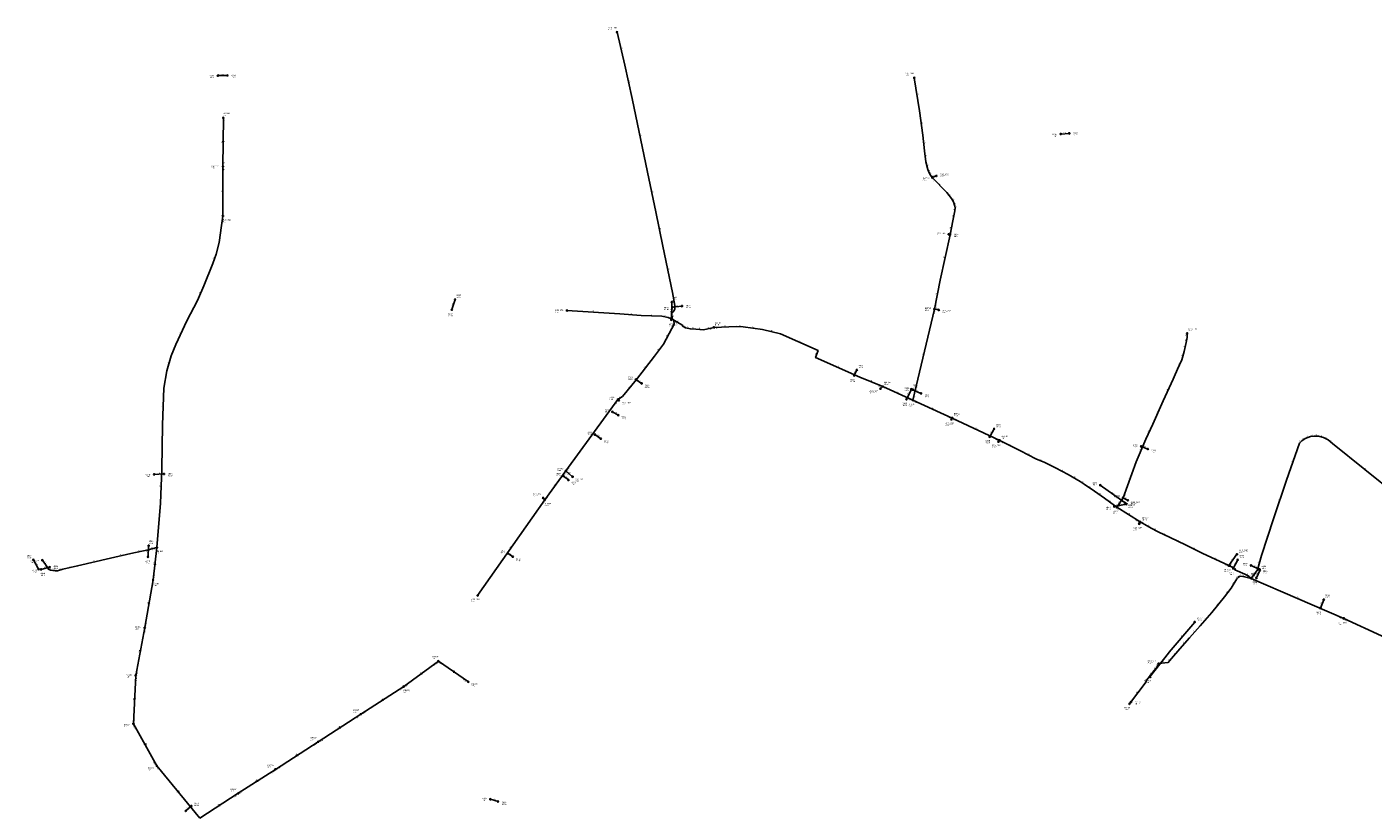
# Model space of a CAD drawing. Header units: metres. Extents: x 179992 to 198392, y 351761 to 369438.
# Tile 178 of 194: x 193918 to 195598, y 364384 to 365364. Entities that reach past the tile are written whole.
import ezdxf

# ---------------------------------------------------------------- set-up
doc = ezdxf.new("R2010")
doc.units = ezdxf.units.M

msp = doc.modelspace()

# ---------------------------------------------------------------- linework, layer by layer
at = {"layer": 'B-WE-RI-DRAINAGE-DRAIN', "linetype": 'Continuous'}
for points in [[(194723.571, 365014.218), (194735.681, 365015.686)], [(194648.872, 364883.678), (194656.097, 364879.549)], [(195308.472, 364840.55), (195316.729, 364837.339)]]:
    msp.add_lwpolyline(points, dxfattribs=at)
at = {"layer": 'B-WE-RI-DRAINAGE-DRAIN_BETON_1000', "linetype": 'Continuous'}
for points in [[(195257.37, 364792.232), (195288.287, 364770.031)], [(195445.465, 364692.101), (195455.96, 364687.037)]]:
    msp.add_lwpolyline(points, dxfattribs=at)
at = {"layer": 'B-WE-RI-DRAINAGE-DRAIN_BETON_125', "linetype": 'Continuous'}
msp.add_lwpolyline([(194518.423, 364707.289), (194524.588, 364702.886)], dxfattribs=at)
at = {"layer": 'B-WE-RI-DRAINAGE-DRAIN_BETON_200', "linetype": 'Continuous'}
for points in [[(194950.482, 364929.119), (194953.693, 364935.999)], [(194678.116, 364923.93), (194685.226, 364919.228)], [(195015.697, 364899.289), (195021.844, 364911.858)], [(195119.535, 364852.591), (195125.039, 364862.453)], [(195274.801, 364765.535), (195290.031, 364768.563)], [(195452.144, 364676.468), (195456.401, 364685.789)], [(195531.996, 364638.804), (195536.239, 364649.24)]]:
    msp.add_lwpolyline(points, dxfattribs=at)
at = {"layer": 'B-WE-RI-DRAINAGE-DRAIN_BETON_300', "linetype": 'Continuous'}
for points in [[(194722.397, 364998.511), (194723.13, 365020.897)], [(194627.018, 364855.362), (194634.357, 364850.087)], [(194069.649, 364702.73), (194070.337, 364716.607)], [(193933.017, 364687.408), (193926.559, 364698.931)], [(195423.226, 364688.211), (195428.951, 364699)], [(194496.606, 364400.26), (194506.239, 364397.507)]]:
    msp.add_lwpolyline(points, dxfattribs=at)
at = {"layer": 'B-WE-RI-DRAINAGE-DRAIN_BETON_500', "linetype": 'Continuous'}
for points in [[(195208.128, 365230.391), (195218.678, 365231.194)], [(194448.517, 365011.234), (194452.646, 365023.849)], [(194116.646, 364385.765), (194123.545, 364391.783)]]:
    msp.add_lwpolyline(points, dxfattribs=at)
at = {"layer": 'B-WE-RI-DRAINAGE-DRAIN_BETON_600', "linetype": 'Continuous'}
for points in [[(194156.725, 365303.238), (194168.652, 365303.468)], [(194077.162, 364805.583), (194089.433, 364806.156)], [(193936.027, 364687.041), (193946.962, 364689.904)]]:
    msp.add_lwpolyline(points, dxfattribs=at)
at = {"layer": 'B-WE-RI-DRAINAGE-DRAIN_BETON_800', "linetype": 'Continuous'}
msp.add_lwpolyline([(195023.587, 364911.308), (195033.77, 364906.721)], dxfattribs=at)
at = {"layer": 'B-WE-RI-DRAINAGE-DRAIN_PE_300', "linetype": 'Continuous'}
msp.add_lwpolyline([(194587.803, 364803.469), (194593.894, 364798.699)], dxfattribs=at)
at = {"layer": 'B-WE-RI-DRAINAGE-RIOOLPUT_INSPECTIEPUT'}
for centre in [(194156.73, 365303.24), (194168.65, 365303.47), (195208.13, 365230.39), (195218.68, 365231.19), (194452.65, 365023.85), (194723.13, 365020.9), (194448.52, 365011.23), (194723.57, 365014.22), (194735.68, 365015.69), (194722.4, 364998.51), (194953.69, 364936), (194678.12, 364923.93), (194685.23, 364919.23), (194950.48, 364929.12), (195021.84, 364911.86), (195023.59, 364911.31), (195033.77, 364906.72), (195015.7, 364899.29), (194648.87, 364883.68), (194656.1, 364879.55), (194627.02, 364855.36), (195119.54, 364852.59), (195125.04, 364862.45), (194634.36, 364850.09), (195308.47, 364840.55), (195316.73, 364837.34), (194077.16, 364805.58), (194089.43, 364806.16), (194587.8, 364803.47), (194593.89, 364798.7), (195257.37, 364792.23), (195288.29, 364770.03), (195290.03, 364768.56), (195274.8, 364765.53), (194069.65, 364702.73), (194070.34, 364716.61), (194518.42, 364707.29), (194524.59, 364702.89), (193926.56, 364698.93), (193933.02, 364687.41), (193936.03, 364687.04), (193946.96, 364689.9), (195423.23, 364688.21), (195428.95, 364699), (195445.46, 364692.1), (195455.96, 364687.04), (195456.4, 364685.79), (195452.14, 364676.47), (195532, 364638.8), (195536.24, 364649.24), (194496.61, 364400.26), (194116.65, 364385.77), (194123.55, 364391.78), (194506.24, 364397.51)]:
    msp.add_circle(centre, 0.8, dxfattribs=at)
at = {"layer": 'B-WE-RI-HWA-RIOOLLEIDING_PVC_160', "linetype": 'Continuous'}
msp.add_lwpolyline([(195319.64, 364552.88), (195319.269, 364553.171), (195342.466, 364582.732), (195343.32, 364583.82), (195375.193, 364621.414)], dxfattribs=at)
at = {"layer": 'B-WE-RI-HWA-RIOOLPUT_INSPECTIEPUT'}
for centre in [(195375.19, 364621.41), (195319.64, 364552.88)]:
    msp.add_circle(centre, 0.8, dxfattribs=at)
at = {"layer": 'B-WE-RI-PERSLEIDING-POMPPUT'}
for centre in [(194654.66, 365357.5), (195025.37, 365300.53), (195053.09, 365178.18), (194162.95, 365128.09), (195068.35, 365105.24), (194592.07, 365010.19), (195055.94, 365010.84), (195365.77, 364981.73), (194983.24, 364912.5), (194656.9, 364898.14), (195071.83, 364874.24), (195130.43, 364846.35), (194599.13, 364802.67), (194562.48, 364776.34), (195291.86, 364773.27), (195306.08, 364744.06), (195427.93, 364705.93), (193937.75, 364698.53), (194480.72, 364654.55), (195561.14, 364625.94), (195330.15, 364569.49)]:
    msp.add_circle(centre, 0.8, dxfattribs=at)
at = {"layer": 'B-WE-RI-PERSLEIDING-RIOOLPUT_INSPECTIEPUT'}
for centre in [(195047.78, 365176.13), (195069.97, 365104.78), (195050.53, 365011.94), (194723.22, 364999.41), (194775.46, 364989.12), (194986.13, 364915.31), (194655.72, 364899.06), (195023.75, 364898.29), (195072.83, 364876), (195131.93, 364848.09), (194590.86, 364810.03), (194564.35, 364773.82), (195285.92, 364776.3), (195278.22, 364764.56), (195307.28, 364746.27), (195417.87, 364691.85), (195445.78, 364675.9)]:
    msp.add_circle(centre, 0.8, dxfattribs=at)
at = {"layer": 'B-WE-RI-PERSLEIDING_PP_50', "linetype": 'Continuous'}
for points in [[(194654.66, 365357.5), (194664.445, 365316.37), (194673.428, 365274.793), (194692.676, 365182.914), (194702.942, 365133.381), (194711.925, 365090.264), (194723.731, 365032.775), (194726.554, 365016.607), (194726.554, 365011.987), (194725.271, 365009.164), (194722.961, 365007.367), (194723.22, 364999.41)], [(195047.78, 365176.13), (195045.72, 365178.841), (195043.771, 365181.873), (195042.147, 365185.987), (195039.656, 365195.732), (195038.032, 365209.482), (195035.975, 365228.972), (195032.077, 365259.396), (195025.37, 365300.53)], [(195047.78, 365176.13), (195053.09, 365178.18)], [(195069.97, 365104.78), (195073.546, 365121.89), (195075.928, 365134.341), (195076.469, 365138.347), (195076.144, 365140.188), (195074.412, 365145.71), (195071.813, 365150.041), (195065.858, 365157.62), (195047.78, 365176.13)], [(195050.53, 365011.94), (195057.63, 365047.94), (195069.97, 365104.78)], [(195069.97, 365104.78), (195068.35, 365105.24)], [(194592.07, 365010.19), (194658.029, 365006.084), (194684.72, 365004.031), (194710.642, 365003.004), (194718.341, 365001.465), (194723.22, 364999.41)], [(195023.75, 364898.29), (195050.53, 365011.94)], [(195050.53, 365011.94), (195055.94, 365010.84)], [(194723.22, 364999.41), (194725.269, 364997.362), (194725.784, 364993.252), (194722.961, 364987.606), (194712.695, 364968.101), (194701.146, 364953.215), (194679.074, 364923.957), (194661.622, 364902.912), (194655.72, 364899.06)], [(194723.22, 364999.41), (194735.536, 364992.482), (194737.076, 364990.172), (194739.899, 364988.376), (194746.059, 364987.092), (194752.732, 364986.836), (194762.484, 364986.066), (194775.46, 364989.12)], [(194775.46, 364989.12), (194803.804, 364990.172), (194812.017, 364989.659), (194835.885, 364986.579), (194858.727, 364980.933), (194905.436, 364960.145), (194902.357, 364951.419), (194957.536, 364927.037), (194986.13, 364915.31)], [(195285.92, 364776.3), (195302.178, 364821.455), (195314.088, 364849.606), (195323.183, 364868.337), (195335.743, 364897.354), (195348.303, 364924.422), (195353.716, 364936.874), (195359.022, 364948.784), (195362.27, 364958.961), (195364.76, 364970.222), (195365.734, 364976.393), (195365.77, 364981.73)], [(194655.72, 364899.06), (194590.86, 364810.03)], [(194655.72, 364899.06), (194656.9, 364898.14)], [(194590.86, 364810.03), (194564.35, 364773.82)], [(194590.86, 364810.03), (194599.13, 364802.67)], [(194564.35, 364773.82), (194480.72, 364654.55)], [(194564.35, 364773.82), (194562.48, 364776.34)]]:
    msp.add_lwpolyline(points, dxfattribs=at)
at = {"layer": 'B-WE-RI-PERSLEIDING_PP_63', "linetype": 'Continuous'}
for points in [[(194983.24, 364912.5), (194986.13, 364915.31)], [(194986.13, 364915.31), (195023.75, 364898.29)], [(195023.75, 364898.29), (195072.83, 364876)], [(195071.83, 364874.24), (195072.83, 364876)], [(195072.83, 364876), (195131.93, 364848.09)], [(195130.43, 364846.35), (195131.93, 364848.09)], [(195131.93, 364848.09), (195157.913, 364835.197), (195176.969, 364825.188), (195188.133, 364820.376), (195201.415, 364813.639), (195217.198, 364805.362), (195232.212, 364796.893), (195237.409, 364793.62), (195250.306, 364784.573), (195262.625, 364776.104), (195275.329, 364766.865), (195278.22, 364764.56)], [(195278.22, 364764.56), (195285.92, 364776.3)], [(195285.92, 364776.3), (195291.86, 364773.27)], [(195278.22, 364764.56), (195307.28, 364746.27)], [(195306.08, 364744.06), (195307.28, 364746.27)], [(195307.28, 364746.27), (195312.897, 364743.066), (195320.801, 364738.735), (195329.788, 364734.079), (195344.513, 364726.825), (195363.786, 364717.622), (195384.574, 364707.552), (195417.87, 364691.85)], [(195417.87, 364691.85), (195427.93, 364705.93)], [(195417.87, 364691.85), (195422.114, 364689.753), (195423.269, 364689.32), (195424.713, 364687.877), (195425.435, 364686.722), (195437.561, 364681.236), (195442.903, 364678.493), (195445.78, 364675.9)], [(195445.78, 364675.9), (195437.417, 364677.916), (195432.942, 364678.493), (195431.065, 364678.06), (195429.477, 364677.194), (195427.745, 364675.317), (195420.526, 364663.479), (195412.442, 364652.941), (195396.418, 364633.163), (195382.126, 364616.85), (195368.844, 364601.836), (195356.573, 364587.833), (195346.324, 364575.995), (195342.137, 364570.942), (195330.15, 364569.49)], [(195445.78, 364675.9), (195561.14, 364625.94)], [(195561.14, 364625.94), (195655.22, 364582.5)]]:
    msp.add_lwpolyline(points, dxfattribs=at)
at = {"layer": 'B-WE-RI-PERSLEIDING_PP_75', "linetype": 'Continuous'}
for points in [[(194162.95, 365128.09), (194161.189, 365116.244), (194158.11, 365095.071), (194154.452, 365080.635), (194150.41, 365068.893), (194139.022, 365040.887), (194131.066, 365022.665), (194117.977, 364997.257), (194104.118, 364967.742), (194098.471, 364953.627), (194093.082, 364934.892), (194089.232, 364913.077), (194087.692, 364867.394), (194086.666, 364812.215), (194085.126, 364769.868), (194080.708, 364714.415), (194080.71, 364714.42)], [(195445.78, 364675.9), (195453.353, 364686.714), (195458.743, 364704.422), (195473.628, 364750.105), (195489.797, 364798.612), (195505.966, 364844.808), (195508.789, 364847.631), (195513.152, 364850.454), (195519.568, 364853.021), (195523.674, 364853.534), (195529.577, 364853.534), (195535.993, 364851.737), (195541.639, 364848.914), (195547.029, 364844.038), (195627.84, 364779.2)], [(193937.75, 364698.53), (193943.243, 364690.693), (193945.296, 364687.271), (193948.034, 364686.244), (193951.114, 364685.56), (193953.509, 364685.217), (193956.589, 364685.217), (193963.433, 364687.271), (193981.569, 364691.377), (194022.632, 364700.958), (194048.297, 364707.118), (194069.513, 364711.567), (194080.71, 364714.42)]]:
    msp.add_lwpolyline(points, dxfattribs=at)
at = {"layer": 'B-WE-RI-RIOOLPUT_INSPECTIEPUT'}
msp.add_circle((195295.68, 364521.68), 0.8, dxfattribs=at)
at = {"layer": 'B-WE-RI-VWA-PERCEELAANSLUITLEIDING_PVC_160', "linetype": 'Continuous'}
msp.add_lwpolyline([(195293.851, 364519.305), (195314.813, 364546.609), (195314.809, 364547.999), (195317.367, 364551.33), (195324.675, 364560.846), (195325.211, 364561.544), (195328.622, 364565.985), (195328.407, 364566.526), (195328.589, 364566.764), (195329.99, 364568.591), (195330.15, 364569.49)], dxfattribs=at)
at = {"layer": 'B-WE-RI-VWA-POMPPUT'}
msp.add_circle((194163.02, 365189.91), 0.8, dxfattribs=at)
at = {"layer": 'B-WE-RI-VWA-RIOOLLEIDING', "linetype": 'Continuous'}
for points in [[(194163.02, 365189.91), (194163.52, 365250.59)], [(194162.95, 365128.09), (194163.02, 365189.91)], [(194075.98, 364674.09), (194080.71, 364714.42)], [(194065.42, 364614.41), (194075.98, 364674.09)], [(194054.17, 364554.82), (194065.42, 364614.41)], [(194388.47, 364540.86), (194431.71, 364572.49)], [(194431.71, 364572.49), (194469.15, 364546.78)], [(194051.36, 364494.54), (194054.17, 364554.82)], [(194335.02, 364506.46), (194388.47, 364540.86)], [(194281.82, 364471.97), (194335.02, 364506.46)], [(194080.52, 364442.01), (194051.36, 364494.54)], [(194228.5, 364437.6), (194281.82, 364471.97)], [(194133.97, 364376.68), (194080.52, 364442.01)], [(194182.17, 364407.67), (194228.5, 364437.6)], [(194133.97, 364376.68), (194182.17, 364407.67)]]:
    msp.add_lwpolyline(points, dxfattribs=at)
at = {"layer": 'B-WE-RI-VWA-RIOOLPUT_INSPECTIEPUT'}
for centre in [(194163.52, 365250.59), (194080.71, 364714.42), (194075.98, 364674.09), (194065.42, 364614.41), (194431.71, 364572.49), (194054.17, 364554.82), (194388.47, 364540.86), (194469.15, 364546.78), (195293.85, 364519.3), (194335.02, 364506.46), (194051.36, 364494.54), (194281.82, 364471.97), (194080.52, 364442.01), (194228.5, 364437.6), (194182.17, 364407.67)]:
    msp.add_circle(centre, 0.8, dxfattribs=at)
at = {"layer": 'B-WE-RI-VWA_STROMINGSRICHTING'}
for points in [[(194162.56, 365221.7), (194163.27, 365220.25), (194164, 365221.68)], [(194077.46, 364692.91), (194078.35, 364694.26), (194078.89, 364692.74)], [(194070.24, 364645.79), (194070.7, 364644.25), (194071.66, 364645.54)], [(194059.35, 364586.16), (194059.8, 364584.61), (194060.77, 364585.9)], [(194410.83, 364558.11), (194410.09, 364556.67), (194411.68, 364556.94)], [(194452.02, 364559.41), (194450.43, 364559.64), (194451.21, 364558.23)], [(194052.11, 364526.15), (194052.77, 364524.68), (194053.55, 364526.08)], [(194362.57, 364525.04), (194361.74, 364523.66), (194363.35, 364523.83)], [(194309.24, 364490.6), (194308.42, 364489.21), (194310.02, 364489.39)], [(194065.87, 364469.88), (194065.94, 364468.28), (194064.61, 364469.18)], [(194255.98, 364456.17), (194255.16, 364454.78), (194256.76, 364454.96)], [(194206.15, 364424.02), (194205.34, 364422.64), (194206.94, 364422.81)], [(194106.89, 364410.92), (194107.24, 364409.34), (194105.78, 364410)], [(194158.89, 364393.56), (194158.07, 364392.17), (194159.67, 364392.35)]]:
    msp.add_lwpolyline(points, dxfattribs=at)

# ---------------------------------------------------------------- texts
at = {"layer": 'B-WE-RI-DRAINAGE_AFM'}
for s, rotation, p in [('600', 1.1, (194161.11, 365304.09)), ('500', 4.35, (195211.78, 365231.43)), ('500', 71.88, (194449.35, 365016.31)), ('300', 88.12, (194721.94, 365008.18)), ('800', 6.91, (194727.98, 365015.52)), ('200', -33.48, (194680.81, 364923.12)), ('200', 64.98, (194950.73, 364931.49)), ('200', 63.94, (195017.38, 364904.5)), ('800', -24.25, (195027.57, 364910.37)), ('125', -29.75, (194651.51, 364883.08)), ('300', -35.71, (194629.88, 364854.26)), ('200', 60.83, (195120.83, 364856.54)), ('300', -21.25, (195311.42, 364840.23)), ('600', 2.67, (194081.7, 364806.59)), ('300', -38.07, (194590.09, 364802.68)), ('1000', -35.68, (195271.6, 364782.98)), ('200', 11.24, (195280.74, 364767.52)), ('300', 87.16, (194069.14, 364708.13)), ('125', -35.53, (194520.69, 364706.63)), ('300', -60.73, (193929.7, 364694.91)), ('600', 14.67, (193939.79, 364688.82)), ('300', 62.05, (195424.67, 364692.58)), ('1000', -25.76, (195449.18, 364691.17)), ('200', 65.45, (195452.92, 364680.04)), ('200', 67.87, (195532.81, 364642.89)), ('300', -15.95, (194500.14, 364400.06)), ('500', 41.1, (194118.41, 364388.34))]:
    msp.add_text(s, height=1.3, rotation=rotation, dxfattribs=at).set_placement(p)
at = {"layer": 'B-WE-RI-DRAINAGE_PUTDEKSELNIVEAU'}
for p in [(194146.17, 365300.21), (194173.45, 365300.61), (195197.58, 365227.12), (195223.47, 365228.59), (194454.21, 365026.35), (194723.3, 365023.65), (194444.07, 365002.86), (194713.04, 365010.78), (194740.45, 365013.25), (194719.35, 364989.87), (194955.8, 364938.27), (194668.33, 364923.6), (194945.5, 364920.96), (194689.21, 364913.6), (195013.44, 364910.32), (195024.02, 364914.09), (195038.12, 364901.75), (195010.64, 364891.17), (194638.91, 364883.07), (194660.25, 364874.21), (194617.33, 364855.18), (195127.44, 364864.57), (194638.24, 364844.33), (195114.26, 364844.59), (195298.23, 364839.33), (195321.18, 364832.6), (194066.6, 364802.48), (194094.23, 364803.38), (194578.26, 364803.48), (194597.62, 364792.74), (195247.68, 364792.05), (195264.33, 364761.68), (195292.17, 364764.27), (195294.74, 364766.54), (194070.59, 364719.36), (193918.4, 364701.05), (194508.73, 364707.1), (195431.2, 364701.2), (193925.61, 364682.94), (193951.62, 364688.13), (194066.52, 364694.1), (194528.47, 364697.12), (195435.35, 364691.19), (195458.43, 364688.1), (193935.34, 364679.37), (195418.09, 364680.13), (195447.24, 364668.28), (195460.27, 364681.99), (195538.11, 364651.62), (195527.24, 364630.55), (194486.21, 364398.56), (194127.17, 364391.99), (194510.85, 364393.24)]:
    msp.add_text('-999.99', height=1.2, dxfattribs=at).set_placement(p)
at = {"layer": 'B-WE-RI-DRAINAGE_PUTNUMMER'}
for s, p in [('659B', (194146.17, 365302.25)), ('659A', (194173.45, 365302.65)), ('610B', (195197.58, 365229.16)), ('610A', (195223.47, 365230.63)), ('658A', (194454.21, 365028.39)), ('606A', (194723.3, 365025.69)), ('658B', (194444.07, 365004.9)), ('605B', (194713.04, 365012.82)), ('605A', (194740.45, 365015.29)), ('606B', (194719.35, 364991.91)), ('590A', (194955.8, 364940.31)), ('591B', (194668.33, 364925.64)), ('590B', (194945.5, 364923)), ('591A', (194689.21, 364915.64)), ('589B', (195013.44, 364912.36)), ('588A', (195024.02, 364916.13)), ('589A', (195038.12, 364903.79)), ('592B', (194638.91, 364885.11)), ('588B', (195010.64, 364893.21)), ('592A', (194660.25, 364876.25)), ('593B', (194617.33, 364857.22)), ('587A', (195127.44, 364866.61)), ('593A', (194638.24, 364846.37)), ('587B', (195114.26, 364846.63)), ('611B', (195298.23, 364841.37)), ('611A', (195321.18, 364834.64)), ('657B', (194066.6, 364804.52)), ('657A', (194094.23, 364805.42)), ('594B', (194578.26, 364805.52)), ('594A', (194597.62, 364794.78)), ('586B', (195247.68, 364794.09)), ('586A', (195292.17, 364766.31)), ('585A', (195294.74, 364768.58)), ('585B', (195264.33, 364763.72)), ('654A', (194070.59, 364721.4)), ('656A', (193918.4, 364703.09)), ('595B', (194508.73, 364709.14)), ('595A', (194528.47, 364699.16)), ('584A', (195431.2, 364703.24)), ('655B', (193925.61, 364684.98)), ('655A', (193951.62, 364690.17)), ('654B', (194066.52, 364696.14)), ('584B', (195418.09, 364682.17)), ('582B', (195435.35, 364693.23)), ('583A', (195458.43, 364690.14)), ('582A', (195460.27, 364684.03)), ('656B', (193935.34, 364681.41)), ('583B', (195447.24, 364670.32)), ('581A', (195538.11, 364653.66)), ('581B', (195527.24, 364632.59)), ('596B', (194486.21, 364400.6)), ('601A', (194127.17, 364394.03)), ('596A', (194510.85, 364395.28))]:
    msp.add_text(s, height=1.8, dxfattribs=at).set_placement(p)
at = {"layer": 'B-WE-RI-HWA_AFM'}
for rotation, p in [(49.71, (195357.64, 364601.94)), (51.88, (195329.29, 364567.2))]:
    msp.add_text('160', height=1.3, rotation=rotation, dxfattribs=at).set_placement(p)
at = {"layer": 'B-WE-RI-HWA_PUTDEKSELNIVEAU'}
for p in [(195378.28, 364623.05), (195312.23, 364545.36)]:
    msp.add_text('-999.99', height=1.2, dxfattribs=at).set_placement(p)
at = {"layer": 'B-WE-RI-HWA_PUTNUMMER'}
for s, p in [('P3458', (195378.28, 364625.09)), ('K15422', (195312.23, 364547.4))]:
    msp.add_text(s, height=1.8, dxfattribs=at).set_placement(p)
at = {"layer": 'B-WE-RI-PERSLEIDING_AFM'}
for s, rotation, p in [('50', -76.62, (194660.07, 365338.12)), ('50', -77.81, (194669.48, 365296.79)), ('50', -80.74, (195029.32, 365281.13)), ('50', -82.7, (195034.68, 365245.32)), ('50', -78.17, (194683.59, 365230.03)), ('50', -83.98, (195037.67, 365220.33)), ('50', -83.26, (195039.49, 365203.72)), ('50', -75.66, (195041.41, 365192.07)), ('50', -68.46, (195043.3, 365185.19)), ('50', -57.27, (195044.84, 365181.64)), ('50', -52.77, (195046.75, 365178.78)), ('50', 21.11, (195049.19, 365177.51)), ('50', -78.29, (194698.36, 365159.35)), ('50', -45.68, (195056.64, 365168.17)), ('50', -51.84, (195068.8, 365155.14)), ('50', -59.03, (195073.25, 365149.18)), ('50', 82.31, (195075.29, 365135.42)), ('50', -72.59, (195075.71, 365144.17)), ('50', -79.99, (195076.89, 365140.45)), ('50', 79.17, (195073.77, 365127.24)), ('75', 81.73, (194158.73, 365104.74)), ('50', -78.23, (194707.98, 365113)), ('50', -15.85, (195068.37, 365106.03)), ('50', 78.2, (195070.78, 365112.47)), ('75', 71, (194151.36, 365074.04)), ('50', 77.75, (195062.82, 365075.51)), ('50', -78.4, (194718.39, 365062.72)), ('75', 66.41, (194133.91, 365031.16)), ('50', -80.1, (194725.74, 365025.85)), ('50', 78.84, (195053.11, 365029.06)), ('50', -3.56, (194624.06, 365008.97)), ('50', -4.4, (194670.4, 365005.93)), ('50', -2.27, (194696.67, 365004.34)), ('50', -11.3, (194713.62, 365003.23)), ('50', 37.88, (194722.8, 365008.24)), ('50', 65.56, (194724.76, 365009.95)), ('50', -88.14, (194723.84, 365004.43)), ('50', 90, (194725.77, 365013.28)), ('50', -11.49, (195052.37, 365012.36)), ('50', -22.84, (194720.13, 365001.56)), ('50', 63.43, (194723.21, 364989.85)), ('50', -44.99, (194724.07, 364999.68)), ('50', -82.86, (194726.18, 364996.44)), ('50', -29.36, (194728.85, 364997.12)), ('50', -56.31, (194736.38, 364992.62)), ('50', -32.46, (194738.03, 364990.5)), ('50', -11.77, (194742.13, 364988.7)), ('50', -2.2, (194748.37, 364987.78)), ('50', -4.51, (194756.64, 364987.31)), ('50', 13.24, (194767.77, 364988.1)), ('50', 2.13, (194788.55, 364990.4)), ('50', -3.57, (194806.92, 364990.75)), ('50', -7.35, (194823.02, 364989.02)), ('75', 64.85, (194109.9, 364981.89)), ('50', 62.24, (194716.65, 364977.3)), ('50', -13.88, (194846.48, 364984.76)), ('50', -23.99, (194881.44, 364971.68)), ('50', 81.03, (195364.32, 364972.4)), ('50', 89.61, (195364.97, 364978.04)), ('50', 52.19, (194705.66, 364960.32)), ('50', 70.56, (194902.81, 364955.07)), ('50', 76.74, (195036.15, 364954.3)), ('50', 72.3, (195359.59, 364953.11)), ('50', 77.53, (195362.54, 364963.76)), ('75', 73.95, (194094.75, 364943.47)), ('50', 52.97, (194688.86, 364938.22)), ('50', -23.84, (194929.32, 364940.34)), ('50', 65.99, (195355.24, 364942.22)), ('50', -22.3, (194971.16, 364922.32)), ('50', 66.5, (195349.88, 364930)), ('50', 33.13, (194657.37, 364901.09)), ('50', 50.33, (194669.09, 364913.12)), ('63', 44.2, (194983.39, 364913.75)), ('63', -24.34, (195004.31, 364907.96)), ('50', 65.11, (195340.87, 364910.27)), ('75', 88.07, (194087.66, 364889.25)), ('50', -37.94, (194655.98, 364899.83)), ('63', -24.43, (195047.67, 364888.3)), ('63', 60.4, (195071.13, 364874.6)), ('50', 66.59, (195328.35, 364882.18)), ('50', 53.93, (194622.06, 364854.15)), ('63', -25.28, (195101.77, 364863.17)), ('50', 64.1, (195317.49, 364858.37)), ('75', 21.81, (195515.1, 364852.1)), ('75', 7.12, (195520.5, 364853.93)), ('75', -15.65, (195531.99, 364853.66)), ('75', -26.57, (195538.22, 364851.48)), ('63', 49.24, (195129.92, 364846.95)), ('63', -26.39, (195144.33, 364842.82)), ('50', 67.07, (195307.02, 364834.87)), ('75', 45, (195506.09, 364846.02)), ('75', 32.9, (195509.67, 364849.12)), ('75', -42.13, (195544.09, 364847.73)), ('63', -27.71, (195166.88, 364831.35)), ('63', -23.32, (195181.9, 364823.9)), ('63', -26.9, (195194.21, 364818.16)), ('75', 70.71, (195496.8, 364821.01)), ('50', -41.67, (194594.74, 364807.61)), ('63', -27.67, (195208.75, 364810.66)), ('63', -29.43, (195224.18, 364802.3)), ('75', -38.74, (195587.11, 364812.89)), ('75', 87.92, (194085.08, 364790.03)), ('50', 53.79, (194576.37, 364791.55)), ('63', -32.2, (195234.35, 364796.47)), ('63', -35.05, (195243.46, 364790.33)), ('50', 70.2, (195292.95, 364798.17)), ('50', -53.42, (194563.42, 364776.4)), ('63', -34.51, (195256.05, 364781.58)), ('63', -36.03, (195268.6, 364772.76)), ('63', 56.74, (195280.83, 364769.99)), ('63', -27.03, (195288.32, 364775.94)), ('75', 71.57, (195480.65, 364773.59)), ('63', -38.57, (195276.46, 364766.98)), ('63', -32.19, (195292.29, 364756.63)), ('63', 61.5, (195305.5, 364744.62)), ('63', -29.7, (195309.57, 364745.83)), ('63', -28.72, (195316.31, 364742.09)), ('63', -27.39, (195324.73, 364737.57)), ('63', -26.23, (195336.56, 364731.61)), ('63', -25.52, (195353.55, 364723.36)), ('75', 71.95, (195465.12, 364726.49)), ('75', 13.5, (194034.27, 364704.54)), ('75', 11.84, (194057.73, 364709.89)), ('75', 14.29, (194073.92, 364713.51)), ('50', 54.96, (194521.3, 364713.79)), ('63', -25.85, (195373.59, 364713.76)), ('63', -25.25, (195400.61, 364700.83)), ('75', -54.97, (193940.54, 364695.92)), ('75', -59.04, (193944.4, 364690.28)), ('75', -20.56, (193945.98, 364687.86)), ('75', -12.52, (193948.73, 364686.89)), ('75', -8.15, (193951.39, 364686.3)), ('75', 16.71, (193958.79, 364686.68)), ('75', 12.76, (193971.31, 364689.85)), ('75', 13.13, (194000.9, 364696.67)), ('63', -26.29, (195419.39, 364691.98)), ('63', 54.45, (195421.66, 364698.48)), ('63', -20.55, (195421.99, 364690.64)), ('63', -44.98, (195423.8, 364689.9)), ('63', -57.99, (195425.19, 364688.6)), ('63', -24.34, (195430.87, 364685.12)), ('75', 73.07, (195455, 364694.79)), ('63', 58.62, (195422.93, 364668.94)), ('63', 47.3, (195427.33, 364676.03)), ('63', 28.61, (195428.99, 364677.81)), ('63', 12.99, (195430.81, 364678.82)), ('63', -7.35, (195434.24, 364679.12)), ('63', -27.18, (195439.67, 364681.04)), ('63', -13.55, (195440.76, 364677.91)), ('63', -42.03, (195444.1, 364678.45)), ('75', 55, (195448.33, 364680.92)), ('63', 52.51, (195415.22, 364657.88)), ('63', -23.42, (195502.81, 364652.03)), ('63', 50.99, (195403.18, 364642.74)), ('63', 48.78, (195387.99, 364624.73)), ('63', 48.5, (195374.21, 364609.08)), ('63', 49.11, (195350.18, 364581.64)), ('63', 48.77, (195361.43, 364594.58)), ('63', 6.91, (195335.02, 364570.87)), ('63', 50.35, (195342.98, 364573.15))]:
    msp.add_text(s, height=1.3, rotation=rotation, dxfattribs=at).set_placement(p)
for p in [(195525.58, 364854.31), (193954, 364686)]:
    msp.add_text('75', height=1.3, dxfattribs=at).set_placement(p)
at = {"layer": 'B-WE-RI-PERSLEIDING_BOB'}
for s, rotation, p in [('0.00', -45.68, (195047.89, 365173.44)), ('25.21', 81.54, (194163.73, 365121.1)), ('0.00', 76.74, (195050.94, 365005.84)), ('0.00', 78.84, (195052.68, 365013.55)), ('0.00', -29.36, (194724.08, 364996.86)), ('0.00', 13.24, (194770.19, 364986.03)), ('0.00', 2.13, (194777.53, 364987.4)), ('0.00', -22.3, (194980.04, 364915.86)), ('0.00', -24.34, (194987.21, 364912.85)), ('0.00', 76.74, (195025.96, 364899.82)), ('0.00', 53.93, (194653.74, 364893.28)), ('0.00', -24.34, (195017.69, 364899.06)), ('0.00', -24.43, (195024.83, 364895.82)), ('0.00', -24.43, (195066.77, 364876.78)), ('0.00', -25.28, (195073.87, 364873.52)), ('0.00', -25.28, (195125.88, 364848.96)), ('0.00', -26.39, (195132.92, 364845.59)), ('0.00', 53.79, (194588.86, 364804.25)), ('0.00', -41.67, (194591.16, 364807.36)), ('0.00', 53.93, (194593.49, 364810.59)), ('0.00', 54.96, (194562.47, 364768)), ('0.00', 53.79, (194566.98, 364774.37)), ('0.00', 56.74, (195280.82, 364765.25)), ('0.00', 56.74, (195284.22, 364770.43)), ('0.00', 70.2, (195288.29, 364777.57)), ('0.00', -32.19, (195278.95, 364761.97)), ('0.00', -32.19, (195301.38, 364747.86)), ('27.18', 14.29, (194074.56, 364711)), ('0.00', -25.25, (195411.82, 364692.71)), ('0.00', 54.45, (195420.5, 364692.43)), ('0.00', -23.42, (195446.9, 364673.45)), ('0.00', 55, (195448.4, 364676.51)), ('0.00', -23.42, (195555.07, 364626.61)), ('0.00', -24.78, (195562.2, 364623.47))]:
    msp.add_text(s, height=1.2, rotation=rotation, dxfattribs=at).set_placement(p)
at = {"layer": 'B-WE-RI-PERSLEIDING_PUTDEKSELNIVEAU'}
for s, p in [('27.83', (194643.66, 365360.17)), ('28.28', (195014.37, 365303.2)), ('999.99', (195035.92, 365172.03)), ('28.07', (195057.57, 365176.96)), ('27.78', (194162.53, 365120.37)), ('27.95', (195053.63, 365103.54)), ('999.00', (195074.77, 365102.01)), ('27.91', (194577.2, 365007.58)), ('999.99', (195038.65, 365010.08)), ('27.49', (195060.64, 365006.9)), ('999.99', (194725.02, 364991.12)), ('999.99', (194776.78, 364991.69)), ('27.45', (195367.57, 364984.14)), ('27.31', (194969.71, 364906.23)), ('999.99', (194987.93, 364917.72)), ('999.99', (194644.64, 364898.94)), ('27.82', (194660.68, 364892.24)), ('999.99', (195018.12, 364890.1)), ('999.99', (195074.86, 364878.31)), ('27.31', (195064.39, 364866.24)), ('27.10', (195122.24, 364838.89)), ('999.99', (195134.18, 364850.29)), ('999.99', (194579.83, 364809.98)), ('27.80', (194602.7, 364796.52)), ('28.13', (194549.51, 364778.13)), ('-999.99', (195274.48, 364775.61)), ('27.03', (195296.1, 364768.08)), ('999.99', (194564.43, 364766.08)), ('-999.99', (195272.15, 364756.61)), ('26.89', (195298.71, 364736.02)), ('-999.99', (195309.68, 364748.39)), ('27.13', (195430.75, 364707.77)), ('27.94', (193922.9, 364695.09)), ('999.99', (195412.02, 364683.77)), ('999.99', (195445.86, 364678.66)), ('27.84', (194472.86, 364646.83)), ('27.24', (195554.15, 364617.71)), ('27.44', (195316.5, 364569.76))]:
    msp.add_text(s, height=1.2, dxfattribs=at).set_placement(p)
at = {"layer": 'B-WE-RI-PERSLEIDING_PUTNUMMER'}
for s, p in [('G13_36A', (194643.66, 365362.21)), ('G13_35D', (195014.37, 365305.24)), ('RWT45', (195035.92, 365174.07)), ('G13_35C', (195057.57, 365179)), ('G16_08A', (194162.53, 365122.41)), ('G13_35B', (195053.63, 365105.58)), ('6684', (195074.77, 365104.05)), ('G13_37A', (194577.2, 365009.62)), ('BHT43', (195038.65, 365012.12)), ('G13_35A', (195060.64, 365008.94)), ('BHT69', (194725.02, 364993.16)), ('BHT68', (194776.78, 364993.73)), ('G13_34H', (195367.57, 364986.18)), ('BHT46', (194987.93, 364919.76)), ('BHT47', (194644.64, 364900.98)), ('G13_35E', (194969.71, 364908.27)), ('G13_38D', (194660.68, 364894.28)), ('BHT42', (195018.12, 364892.14)), ('G13_35F', (195064.39, 364868.28)), ('BHT41', (195074.86, 364880.35)), ('BHT40', (195134.18, 364852.33)), ('G13_35G', (195122.24, 364840.93)), ('BHT48', (194579.83, 364812.02)), ('G13_38C', (194602.7, 364798.56)), ('G13_38A', (194549.51, 364780.17)), ('BHT49', (194564.43, 364768.12)), ('BHT39', (195274.48, 364777.65)), ('G13_34G', (195296.1, 364770.12)), ('BHT38', (195272.15, 364758.65)), ('BHT37', (195309.68, 364750.43)), ('G13_34F', (195298.71, 364738.06)), ('G13_34E', (195430.75, 364709.81)), ('G16_07A', (193922.9, 364697.13)), ('BHT36', (195412.02, 364685.81)), ('BHT35', (195445.86, 364680.7)), ('G13_38B', (194472.86, 364648.87)), ('G13_34B', (195554.15, 364619.75)), ('G13_34D', (195316.5, 364571.8))]:
    msp.add_text(s, height=1.8, dxfattribs=at).set_placement(p)
at = {"layer": 'B-WE-RI-VWA_AFM'}
for s, rotation, p in [('200', 89.53, (194162.47, 365218.69)), ('200', 89.94, (194162.2, 365157.44)), ('200', 83.31, (194077.38, 364692.78)), ('200', 79.97, (194069.67, 364642.85)), ('200', 79.31, (194058.73, 364583.24)), ('160', 52.52, (195327.72, 364566.91)), ('200', 36.19, (194408.37, 364556.41)), ('200', -34.48, (194449.6, 364561.14)), ('160', 52.48, (195314.52, 364548.88)), ('160', 52.48, (195319.44, 364555.32)), ('160', 52.47, (195325.35, 364562.98)), ('160', 52.49, (195302.76, 364532.19)), ('200', 87.33, (194051.91, 364523.16)), ('200', 32.77, (194360.02, 364523.47)), ('200', 32.96, (194306.69, 364489.03)), ('200', -60.96, (194065.87, 364470.03)), ('200', 32.81, (194253.42, 364454.59)), ('200', 32.86, (194203.59, 364422.44)), ('200', -50.71, (194106.87, 364411.06)), ('200', 32.74, (194156.33, 364392))]:
    msp.add_text(s, height=1.3, rotation=rotation, dxfattribs=at).set_placement(p)
at = {"layer": 'B-WE-RI-VWA_BOB'}
for s, rotation, p in [('26.60', 89.53, (194165.26, 365243.78)), ('26.48', 89.53, (194164.84, 365191.9)), ('26.48', 89.94, (194164.81, 365183.11)), ('27.04', 83.31, (194081.71, 364707.46)), ('27.08', 79.97, (194076.57, 364667.08)), ('27.08', 83.31, (194078, 364675.87)), ('26.97', 79.97, (194067.54, 364616.07)), ('26.97', 79.31, (194065.93, 364607.39)), ('26.40', 36.19, (194427.28, 364567.02)), ('26.40', -34.48, (194432.34, 364569.87)), ('26.85', 87.33, (194055.65, 364547.94)), ('26.85', 79.31, (194056.31, 364556.45)), ('26.54', -34.48, (194462.53, 364549.15)), ('26.27', 32.77, (194383.73, 364535.67)), ('26.27', 36.19, (194391.15, 364540.59)), ('26.75', 87.33, (194053.25, 364496.45)), ('26.12', 32.96, (194330.29, 364501.25)), ('26.12', 32.77, (194337.68, 364506.03)), ('26.75', -60.96, (194050.76, 364491.92)), ('25.99', 32.81, (194277.08, 364466.77)), ('25.99', 32.96, (194284.48, 364471.55)), ('26.62', -60.96, (194075.65, 364447.08)), ('26.62', -50.71, (194080.39, 364439.32)), ('25.89', 32.86, (194223.76, 364432.4)), ('25.89', 32.81, (194231.16, 364437.17)), ('25.73', 32.74, (194177.42, 364402.48)), ('25.73', 32.86, (194184.83, 364407.24))]:
    msp.add_text(s, height=1.2, rotation=rotation, dxfattribs=at).set_placement(p)
at = {"layer": 'B-WE-RI-VWA_PUTDEKSELNIVEAU'}
for s, p in [('27.57', (194163.6, 365253.35)), ('27.78', (194148.14, 365187.05)), ('28.12', (194080.96, 364706.69)), ('28.09', (194075.81, 364666.35)), ('28.01', (194053.51, 364612.39)), ('27.89', (194424.43, 364575.25)), ('27.98', (194042.21, 364552.46)), ('28.12', (194388.3, 364533.12)), ('27.54', (194473.08, 364541.09)), ('28.31', (194325.28, 364508.49)), ('-999.99', (195287.43, 364511.58)), ('27.93', (194039.48, 364490.52)), ('28.37', (194272.08, 364474)), ('27.83', (194069.34, 364436.39)), ('28.27', (194218.76, 364439.63)), ('28.17', (194172.43, 364409.7))]:
    msp.add_text(s, height=1.2, dxfattribs=at).set_placement(p)
at = {"layer": 'B-WE-RI-VWA_PUTNUMMER'}
for s, p in [('BR664', (194163.6, 365255.39)), ('G16.104', (194148.14, 365189.09)), ('BR661', (194080.96, 364708.73)), ('BR660', (194075.81, 364668.39)), ('BR659', (194053.51, 364614.43)), ('BR639', (194424.43, 364577.29)), ('BR658', (194042.21, 364554.5)), ('BR638', (194388.3, 364535.16)), ('BR640', (194473.08, 364543.13)), ('BR637', (194325.28, 364510.53)), ('P3386', (195287.43, 364513.62)), ('BR657', (194039.48, 364492.56)), ('BR636', (194272.08, 364476.04)), ('BR656', (194069.34, 364438.43)), ('BR635', (194218.76, 364441.67)), ('BR634', (194172.43, 364411.74))]:
    msp.add_text(s, height=1.8, dxfattribs=at).set_placement(p)
at = {"layer": 'B-WE-RI_PUTDEKSELNIVEAU'}
msp.add_text('-999.99', height=1.2, dxfattribs=at).set_placement((195300.48, 364518.74))
at = {"layer": 'B-WE-RI_PUTNUMMER'}
msp.add_text('P3416', height=1.8, dxfattribs=at).set_placement((195300.48, 364520.79))

doc.saveas('drawing.dxf')
